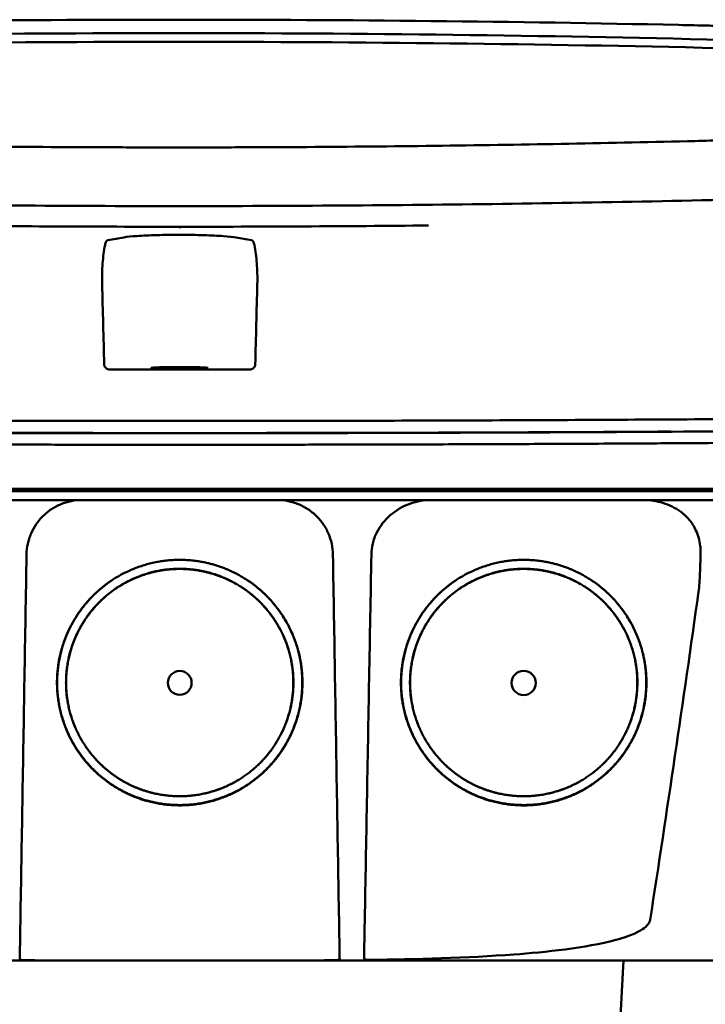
# Model space of a CAD drawing. Header units: millimetres. Extents: x 97 to 347, y 34 to 396.
# Tile 9 of 10: x 207 to 269, y 307 to 396. Entities that reach past the tile are written whole.
import ezdxf

# ---------------------------------------------------------------- set-up
doc = ezdxf.new("R2010")
doc.units = ezdxf.units.MM
doc.layers.add('Visible (ISO)', color=7, linetype='Continuous', lineweight=50)

msp = doc.modelspace()

# ---------------------------------------------------------------- linework, layer by layer
at = {"layer": 'Visible (ISO)'}
for p, q in [((221.523, 396.488), (221.764, 396.488)), ((222.004, 396.488), (221.764, 396.488)), ((267.069, 396.01), (267.061, 396.01)), ((267.877, 385.475), (267.869, 385.475)), ((160.203, 353.952), (221.846, 353.952)), ((221.846, 353.952), (283.489, 353.952)), ((261.453, 299.12), (262.086, 311.197))]:
    msp.add_line(p, q, dxfattribs=at)
for centre, major_axis, ratio, start_param, end_param in [((221.592, 367.264), (250.217, -0.007), 0.116796, 1.571075, 1.752137), ((221.935, 367.264), (250.217, 0.007), 0.116796, 1.389456, 1.570517), ((221.747, 370.254), (225.492, 0.002), 0.110939, 1.570719, 1.791596), ((221.781, 370.254), (225.492, -0.002), 0.110939, 1.349997, 1.570873), ((221.769, 370.224), (-227.223, 0), 0.106767, 4.71241, 4.92951), ((221.759, 370.224), (227.223, 0), 0.106767, 1.353676, 1.570775), ((221.761, 414.977), (250.111, 0.001), 0.14148, 4.711093, 4.712399), ((221.766, 414.977), (250.111, -0.001), 0.14148, 4.712379, 4.713685), ((221.847, 373.418), (253.534, 0), 0.034107, 4.687384, 4.712389), ((221.847, 373.418), (-253.534, 0), 0.034107, 1.570796, 1.595801)]:
    msp.add_ellipse(centre, major_axis=major_axis, ratio=ratio, start_param=start_param, end_param=end_param, dxfattribs=at)
for centre, major_axis, ratio in [((221.846, 364.918), (2.575, 0), 0.034053), ((221.846, 336.37), (0, 1.082), 0.999962), ((253.032, 336.37), (0, 1.097), 0.999962)]:
    msp.add_ellipse(centre, major_axis=major_axis, ratio=ratio, dxfattribs=at)
for points, degree, knots in [([(267.069, 396.01), (268.01, 395.99), (268.948, 395.969), (270.333, 395.937), (270.523, 395.932), (271.216, 395.915)], 3, [0, 0, 0, 0, 0.2875768, 0.2875768, 0.4241939, 0.4241939, 0.4241939, 0.4241939]), ([(175.658, 385.475), (183.279, 385.288), (190.914, 385.148), (202.452, 385.007), (206.299, 384.971), (212.085, 384.936), (214.02, 384.927), (217.802, 384.915), (219.616, 384.912), (221.515, 384.911)], 3, [0.000811, 0.000811, 0.000811, 0.000811, 2.334672, 2.334672, 3.49801, 3.49801, 4.08174, 4.08174, 4.638981, 4.638981, 4.638981, 4.638981]), ([(267.869, 385.475), (260.249, 385.288), (252.614, 385.148), (241.076, 385.007), (237.229, 384.971), (231.442, 384.936), (229.508, 384.927), (225.726, 384.915), (223.912, 384.912), (222.013, 384.911)], 3, [-4.786373, -4.786373, -4.786373, -4.786373, -2.390488, -2.390488, -1.196233, -1.196233, -0.59699, -0.59699, -0.02494, -0.02494, -0.02494, -0.02494]), ([(270.774, 385.546), (270.706, 385.545), (270.638, 385.543), (269.674, 385.52), (268.776, 385.498), (267.877, 385.475)], 3, [-0.2961372, -0.2961372, -0.2961372, -0.2961372, -0.2753203, -0.2753203, 0, 0, 0, 0]), ([(221.437, 379.591), (211.752, 379.593), (202.073, 379.66), (182.745, 379.925), (173.115, 380.124), (163.61, 380.388)], 3, [0.032666, 0.032666, 0.032666, 0.032666, 2.938218, 2.938218, 5.868286, 5.868286, 5.868286, 5.868286]), ([(222.09, 379.591), (231.775, 379.593), (241.454, 379.66), (260.783, 379.925), (270.412, 380.124), (279.917, 380.388)], 3, [-5.838765, -5.838765, -5.838765, -5.838765, -2.931647, -2.931647, 0, 0, 0, 0]), ([(221.847, 377.721), (221.847, 377.706), (221.847, 377.693), (221.847, 377.625), (221.847, 377.589), (221.847, 377.576), (221.847, 377.576), (221.847, 377.576)], 3, [-0.062804, -0.062804, -0.062804, -0.062804, -0.05139297, -0.05139297, 0, 0, 0.00065518, 0.00065518, 0.00065518, 0.00065518]), ([(215.352, 376.511), (215.592, 376.553), (215.831, 376.595), (216.309, 376.677), (216.528, 376.719), (217.072, 376.804), (217.473, 376.844), (218.489, 376.913), (219.101, 376.941), (220.451, 376.978), (221.176, 376.988), (222.638, 376.987), (223.36, 376.976), (224.696, 376.937), (225.298, 376.908), (226.291, 376.838), (226.68, 376.797), (227.191, 376.713), (227.413, 376.673), (227.877, 376.592), (228.109, 376.552), (228.342, 376.511)], 3, [-2.057945, -2.057945, -2.057945, -2.057945, -1.863354, -1.863354, -1.669647, -1.669647, -1.459798, -1.459798, -1.242226, -1.242226, -1.02293, -1.02293, -0.803644, -0.803644, -0.586525, -0.586525, -0.377074, -0.377074, -0.18869, -0.18869, -0.000001, -0.000001, -0.000001, -0.000001]), ([(214.813, 372.512), (214.796, 373.156), (214.812, 373.792), (214.903, 374.986), (214.975, 375.54), (215.074, 376.054)], 3, [-0.3788311, -0.3788311, -0.3788311, -0.3788311, -0.1854285, -0.1854285, -0.0000079, -0.0000079, -0.0000079, -0.0000079]), ([(215.352, 376.511), (215.324, 376.507), (215.297, 376.494), (215.241, 376.452), (215.213, 376.42), (215.164, 376.34), (215.142, 376.294), (215.104, 376.186), (215.087, 376.123), (215.074, 376.054)], 3, [0, 0, 0, 0, 0.02258089, 0.02258089, 0.04850306, 0.04850306, 0.07220962, 0.07220962, 0.09691216, 0.09691216, 0.09691216, 0.09691216]), ([(228.342, 376.511), (228.369, 376.507), (228.397, 376.494), (228.453, 376.452), (228.481, 376.42), (228.53, 376.34), (228.552, 376.294), (228.59, 376.186), (228.607, 376.123), (228.62, 376.054)], 3, [-0.09701105, -0.09701105, -0.09701105, -0.09701105, -0.07440711, -0.07440711, -0.0484585, -0.0484585, -0.02472775, -0.02472775, 0, 0, 0, 0]), ([(228.881, 372.512), (228.897, 373.156), (228.882, 373.792), (228.791, 374.986), (228.718, 375.54), (228.62, 376.054)], 3, [0, 0, 0, 0, 0.1942712, 0.1942712, 0.3805229, 0.3805229, 0.3805229, 0.3805229]), ([(215.508, 364.773), (215.448, 364.773), (215.387, 364.783), (215.269, 364.824), (215.217, 364.854), (215.12, 364.932), (215.082, 364.984), (215.039, 365.063), (215.025, 365.097), (215.007, 365.167), (215.002, 365.203), (215.001, 365.239)], 3, [-0.06079793, -0.06079793, -0.06079793, -0.06079793, -0.04978833, -0.04978833, -0.03793526, -0.03793526, -0.02182904, -0.02182904, -0.01094022, -0.01094022, 0, 0, 0, 0]), ([(228.186, 364.773), (228.246, 364.773), (228.307, 364.783), (228.425, 364.824), (228.476, 364.854), (228.574, 364.932), (228.612, 364.984), (228.655, 365.063), (228.668, 365.097), (228.687, 365.167), (228.692, 365.203), (228.693, 365.239)], 3, [0, 0, 0, 0, 0.0181194, 0.0181194, 0.0376152, 0.0376152, 0.0641029, 0.0641029, 0.0820224, 0.0820224, 0.1000128, 0.1000128, 0.1000128, 0.1000128]), ([(160.383, 360.376), (167.491, 360.315), (174.701, 360.264), (181.933, 360.225), (189.166, 360.185), (196.475, 360.156), (203.779, 360.138), (209.788, 360.124), (215.823, 360.116), (221.847, 360.116)], 3, [0, 0, 0, 0, 21.882576, 21.882576, 21.882576, 43.765152, 43.765152, 43.765152, 61.766885, 61.766885, 61.766885, 61.766885]), ([(283.311, 360.376), (276.203, 360.315), (268.993, 360.264), (261.761, 360.225), (254.528, 360.185), (247.219, 360.156), (239.915, 360.138), (233.906, 360.124), (227.871, 360.116), (221.847, 360.116)], 3, [0, 0, 0, 0, 21.882576, 21.882576, 21.882576, 43.765152, 43.765152, 43.765152, 61.766885, 61.766885, 61.766885, 61.766885]), ([(160.2, 359.269), (165.487, 359.223), (170.827, 359.183), (176.187, 359.149), (181.547, 359.116), (186.949, 359.088), (192.36, 359.066), (197.771, 359.044), (203.213, 359.028), (208.653, 359.018), (213.045, 359.01), (217.448, 359.006), (221.846, 359.006)], 3, [0, 0, 0, 0, 0.01635215, 0.01635215, 0.01635215, 0.03270429, 0.03270429, 0.03270429, 0.04905643, 0.04905643, 0.04905643, 0.06225952, 0.06225952, 0.06225952, 0.06225952]), ([(177.31, 359.152), (178.901, 359.142), (180.494, 359.133), (182.088, 359.125), (189.293, 359.086), (196.573, 359.058), (203.849, 359.041), (209.835, 359.027), (215.846, 359.02), (221.847, 359.02)], 3, [17.040997, 17.040997, 17.040997, 17.040997, 21.882576, 21.882576, 21.882576, 43.765152, 43.765152, 43.765152, 61.766885, 61.766885, 61.766885, 61.766885]), ([(221.846, 359.006), (226.244, 359.006), (230.647, 359.01), (235.039, 359.018), (240.479, 359.028), (245.921, 359.044), (251.332, 359.066), (256.743, 359.088), (262.145, 359.116), (267.505, 359.149), (272.008, 359.178), (276.496, 359.211), (280.951, 359.247), (281.8, 359.254), (282.647, 359.262), (283.493, 359.269)], 3, [0, 0, 0, 0, 0.01320302, 0.01320302, 0.01320302, 0.02955506, 0.02955506, 0.02955506, 0.04590711, 0.04590711, 0.04590711, 0.05964326, 0.05964326, 0.05964326, 0.06225916, 0.06225916, 0.06225916, 0.06225916]), ([(266.384, 359.152), (264.793, 359.142), (263.2, 359.133), (261.606, 359.125), (254.401, 359.086), (247.121, 359.058), (239.845, 359.041), (233.859, 359.027), (227.848, 359.02), (221.847, 359.02)], 3, [17.040997, 17.040997, 17.040997, 17.040997, 21.882576, 21.882576, 21.882576, 43.765152, 43.765152, 43.765152, 61.766885, 61.766885, 61.766885, 61.766885]), ([(159.958, 358.221), (160.026, 358.22), (160.117, 358.219), (160.312, 358.218), (160.401, 358.217), (160.667, 358.215), (160.845, 358.213), (161.377, 358.209), (161.733, 358.206), (162.799, 358.197), (163.511, 358.191), (165.65, 358.174), (167.079, 358.163), (171.377, 358.131), (174.254, 358.112), (179.065, 358.082), (180.994, 358.071), (185.504, 358.047), (188.087, 358.034), (193.263, 358.012), (195.855, 358.003), (202.343, 357.982), (206.243, 357.973), (212.096, 357.963), (214.047, 357.961), (217.947, 357.958), (219.897, 357.957), (221.846, 357.957)], 3, [-6.255822, -6.255822, -6.255822, -6.255822, -6.222837, -6.222837, -6.195433, -6.195433, -6.140619, -6.140619, -6.030972, -6.030972, -5.8116, -5.8116, -5.372567, -5.372567, -4.493566, -4.493566, -3.9071, -3.9071, -3.124844, -3.124844, -2.342742, -2.342742, -1.17034, -1.17034, -0.584842, -0.584842, 0, 0, 0, 0]), ([(221.846, 357.957), (223.796, 357.957), (225.746, 357.958), (229.647, 357.961), (231.597, 357.963), (237.452, 357.973), (241.352, 357.982), (247.841, 358.003), (250.434, 358.012), (255.61, 358.034), (258.193, 358.047), (262.702, 358.071), (264.631, 358.082), (269.441, 358.112), (272.317, 358.131), (276.614, 358.163), (278.043, 358.174), (280.181, 358.191), (280.893, 358.197), (281.96, 358.206), (282.315, 358.209), (282.848, 358.213), (283.025, 358.215), (283.291, 358.217), (283.38, 358.218), (283.575, 358.219), (283.666, 358.22), (283.735, 358.221)], 3, [-4.030061, -4.030061, -4.030061, -4.030061, -3.653231, -3.653231, -3.275977, -3.275977, -2.520565, -2.520565, -2.016634, -2.016634, -1.51279, -1.51279, -1.135053, -1.135053, -0.568897, -0.568897, -0.286119, -0.286119, -0.144824, -0.144824, -0.074201, -0.074201, -0.038896, -0.038896, -0.021246, -0.021246, 0, 0, 0, 0]), ([(299.918, 353.751), (299.918, 353.751), (299.889, 353.751), (299.74, 353.751), (299.574, 353.751), (299.06, 353.751), (298.69, 353.751), (297.978, 353.751), (297.706, 353.751), (297.083, 353.751), (296.729, 353.751), (295.933, 353.751), (295.488, 353.751), (294.868, 353.751), (294.606, 353.751), (294.4, 353.751), (294.327, 353.751), (294.119, 353.751), (293.974, 353.751), (293.725, 353.751), (293.635, 353.751), (293.391, 353.751), (293.228, 353.751), (292.87, 353.751), (292.674, 353.751), (292.293, 353.751), (292.113, 353.751), (291.653, 353.751), (291.364, 353.751), (290.843, 353.751), (290.619, 353.751), (290.159, 353.751), (289.924, 353.751), (289.533, 353.751), (289.381, 353.751), (289.036, 353.751), (288.841, 353.751), (288.383, 353.751), (288.119, 353.751), (287.677, 353.751), (287.504, 353.751), (286.935, 353.751), (286.532, 353.751), (284.79, 353.75), (284.063, 353.751), (279.701, 353.751), (277.199, 353.751), (272.334, 353.751), (269.973, 353.751), (263.173, 353.751), (258.72, 353.751), (252.294, 353.751), (250.334, 353.751), (246.535, 353.751), (244.698, 353.751), (241.131, 353.751), (239.403, 353.751), (231.191, 353.751), (224.695, 353.751), (215.76, 353.751), (213.32, 353.751), (206.612, 353.751), (202.347, 353.751), (196.497, 353.751), (194.903, 353.751), (190.526, 353.751), (187.746, 353.751), (180.81, 353.751), (176.663, 353.751), (168.402, 353.751), (164.29, 353.751), (160.203, 353.751)], 3, [4.259276, 4.259276, 4.259276, 4.259276, 4.670353, 4.670353, 5.333093, 5.333093, 6.087544, 6.087544, 6.48643, 6.48643, 6.916955, 6.916955, 7.375465, 7.375465, 7.508459, 7.508459, 7.569769, 7.569769, 7.664913, 7.664913, 7.713725, 7.713725, 7.791614, 7.791614, 7.873119, 7.873119, 7.940289, 7.940289, 8.037054, 8.037054, 8.105988, 8.105988, 8.173685, 8.173685, 8.21539, 8.21539, 8.267249, 8.267249, 8.334795, 8.334795, 8.377608, 8.377608, 8.47358, 8.47358, 8.783476, 8.783476, 9.196774, 9.196774, 9.584439, 9.584439, 10.310287, 10.310287, 10.628298, 10.628298, 10.925673, 10.925673, 11.204895, 11.204895, 12.251527, 12.251527, 12.644845, 12.644845, 13.333545, 13.333545, 13.591652, 13.591652, 14.043256, 14.043256, 14.721038, 14.721038, 15.399535, 15.399535, 15.399535, 15.399535]), ([(299.113, 352.946), (299.113, 352.946), (299.102, 352.946), (299.081, 352.946), (298.996, 352.946), (298.741, 352.946), (298.318, 352.946), (297.895, 352.946), (297.302, 352.946), (296.543, 352.946), (296.163, 352.946), (295.741, 352.946), (295.278, 352.946), (295.047, 352.946), (294.804, 352.946), (294.552, 352.946), (294.426, 352.946), (294.297, 352.946), (294.165, 352.946), (294.1, 352.946), (294.033, 352.946), (293.966, 352.946), (293.933, 352.946), (293.899, 352.946), (293.865, 352.946), (293.848, 352.946), (293.831, 352.946), (293.814, 352.946), (293.806, 352.946), (293.797, 352.946), (293.789, 352.946), (293.784, 352.946), (293.78, 352.946), (293.776, 352.946), (293.772, 352.946), (293.767, 352.946), (293.763, 352.946), (293.761, 352.946), (293.758, 352.946), (293.756, 352.946), (293.75, 352.946), (293.744, 352.946), (293.739, 352.946), (293.733, 352.946), (293.727, 352.946), (293.721, 352.946), (293.709, 352.946), (293.697, 352.946), (293.685, 352.946), (293.66, 352.946), (293.633, 352.946), (293.606, 352.946), (293.561, 352.946), (293.513, 352.946), (293.462, 352.946), (293.411, 352.946), (293.356, 352.946), (293.299, 352.946), (293.184, 352.946), (293.054, 352.946), (292.913, 352.946), (292.631, 352.946), (292.294, 352.946), (291.915, 352.946), (291.535, 352.946), (291.103, 352.946), (290.634, 352.946), (290.166, 352.946), (289.649, 352.946), (289.103, 352.946), (288.556, 352.946), (287.967, 352.946), (287.356, 352.946), (286.744, 352.946), (286.096, 352.946), (285.435, 352.946), (285.104, 352.946), (284.764, 352.946), (284.423, 352.946), (284.253, 352.946), (284.08, 352.946), (283.907, 352.946), (283.735, 352.946), (283.56, 352.946), (283.386, 352.946), (283.291, 352.946), (283.196, 352.946), (283.101, 352.946), (282.895, 352.946), (282.689, 352.946), (282.482, 352.946), (282.134, 352.946), (281.785, 352.946), (281.436, 352.946), (281.087, 352.946), (280.738, 352.946), (280.389, 352.946), (279.8, 352.946), (279.21, 352.946), (278.62, 352.946), (278.029, 352.946), (277.438, 352.946), (276.847, 352.946), (275.665, 352.946), (274.48, 352.946), (273.295, 352.946), (270.626, 352.946), (267.944, 352.946), (265.26, 352.946), (262.576, 352.946), (259.879, 352.946), (257.181, 352.946), (251.786, 352.946), (246.356, 352.946), (240.924, 352.946), (238.208, 352.946), (235.483, 352.946), (232.762, 352.946), (230.041, 352.946), (227.312, 352.946), (224.589, 352.946), (222.975, 352.946), (221.36, 352.946), (219.747, 352.946), (216.115, 352.946), (212.481, 352.946), (208.854, 352.946), (203.414, 352.946), (197.972, 352.946), (192.56, 352.946), (187.149, 352.946), (181.746, 352.946), (176.386, 352.946), (171.025, 352.946), (165.684, 352.946), (160.396, 352.946)], 3, [0.3330934, 0.3330934, 0.3330934, 0.3330934, 0.3372182, 0.3372182, 0.3372182, 0.3535986, 0.3535986, 0.3535986, 0.369979, 0.369979, 0.369979, 0.3781692, 0.3781692, 0.3781692, 0.3822643, 0.3822643, 0.3822643, 0.3843118, 0.3843118, 0.3843118, 0.3853356, 0.3853356, 0.3853356, 0.3858475, 0.3858475, 0.3858475, 0.3861034, 0.3861034, 0.3861034, 0.3862314, 0.3862314, 0.3862314, 0.3862954, 0.3862954, 0.3862954, 0.3863594, 0.3863594, 0.3863594, 0.3863968, 0.3863968, 0.3863968, 0.3864806, 0.3864806, 0.3864806, 0.3865644, 0.3865644, 0.3865644, 0.386732, 0.386732, 0.386732, 0.3870672, 0.3870672, 0.3870672, 0.3876065, 0.3876065, 0.3876065, 0.3881457, 0.3881457, 0.3881457, 0.3892243, 0.3892243, 0.3892243, 0.3913814, 0.3913814, 0.3913814, 0.3935385, 0.3935385, 0.3935385, 0.3956955, 0.3956955, 0.3956955, 0.3978526, 0.3978526, 0.3978526, 0.4000097, 0.4000097, 0.4000097, 0.4010883, 0.4010883, 0.4010883, 0.4016275, 0.4016275, 0.4016275, 0.4021668, 0.4021668, 0.4021668, 0.4024603, 0.4024603, 0.4024603, 0.4030994, 0.4030994, 0.4030994, 0.404178, 0.404178, 0.404178, 0.4052565, 0.4052565, 0.4052565, 0.4070765, 0.4070765, 0.4070765, 0.4088966, 0.4088966, 0.4088966, 0.4125367, 0.4125367, 0.4125367, 0.4207269, 0.4207269, 0.4207269, 0.4289171, 0.4289171, 0.4289171, 0.4452975, 0.4452975, 0.4452975, 0.4534877, 0.4534877, 0.4534877, 0.4616779, 0.4616779, 0.4616779, 0.4665313, 0.4665313, 0.4665313, 0.4774516, 0.4774516, 0.4774516, 0.493832, 0.493832, 0.493832, 0.5102124, 0.5102124, 0.5102124, 0.5265928, 0.5265928, 0.5265928, 0.5265928]), ([(207.957, 348), (207.963, 348.329), (208, 348.652), (208.068, 348.968), (208.102, 349.127), (208.143, 349.284), (208.193, 349.439), (208.242, 349.595), (208.3, 349.75), (208.364, 349.899), (208.493, 350.199), (208.649, 350.483), (208.832, 350.751), (209.015, 351.019), (209.227, 351.273), (209.458, 351.501), (209.69, 351.729), (209.941, 351.933), (210.214, 352.113), (210.35, 352.202), (210.492, 352.287), (210.636, 352.363), (210.78, 352.439), (210.927, 352.508), (211.077, 352.569), (211.376, 352.692), (211.688, 352.786), (212.01, 352.85), (212.332, 352.914), (212.658, 352.946), (212.987, 352.946)], 3, [0, 0, 0, 0, 0.00097301, 0.00097301, 0.00097301, 0.001459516, 0.001459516, 0.001459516, 0.001946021, 0.001946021, 0.001946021, 0.002919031, 0.002919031, 0.002919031, 0.003892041, 0.003892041, 0.003892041, 0.004865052, 0.004865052, 0.004865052, 0.005351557, 0.005351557, 0.005351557, 0.005838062, 0.005838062, 0.005838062, 0.006811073, 0.006811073, 0.006811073, 0.007784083, 0.007784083, 0.007784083, 0.007784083]), ([(230.706, 352.946), (231.034, 352.946), (231.358, 352.914), (231.676, 352.851), (231.835, 352.82), (231.992, 352.781), (232.149, 352.734), (232.305, 352.688), (232.461, 352.633), (232.612, 352.571), (232.913, 352.447), (233.2, 352.296), (233.471, 352.117), (233.742, 351.939), (234, 351.731), (234.231, 351.503), (234.463, 351.276), (234.671, 351.028), (234.855, 350.759), (234.948, 350.624), (235.034, 350.483), (235.113, 350.341), (235.191, 350.198), (235.262, 350.052), (235.326, 349.903), (235.454, 349.606), (235.554, 349.296), (235.623, 348.975), (235.692, 348.654), (235.729, 348.329), (235.735, 348)], 3, [0, 0, 0, 0, 0.00097301, 0.00097301, 0.00097301, 0.001459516, 0.001459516, 0.001459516, 0.001946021, 0.001946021, 0.001946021, 0.002919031, 0.002919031, 0.002919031, 0.003892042, 0.003892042, 0.003892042, 0.004865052, 0.004865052, 0.004865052, 0.005351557, 0.005351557, 0.005351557, 0.005838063, 0.005838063, 0.005838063, 0.006811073, 0.006811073, 0.006811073, 0.007784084, 0.007784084, 0.007784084, 0.007784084]), ([(239.223, 348), (239.229, 348.334), (239.271, 348.667), (239.431, 349.341), (239.554, 349.679), (240.01, 350.601), (240.428, 351.134), (241.453, 352.025), (242.055, 352.372), (243.337, 352.831), (244.008, 352.946), (244.681, 352.946)], 3, [0, 0, 0, 0, 0.10041, 0.10041, 0.2078888, 0.2078888, 0.4091061, 0.4091061, 0.6152542, 0.6152542, 0.8173443, 0.8173443, 0.8173443, 0.8173443]), ([(263.911, 352.946), (264.503, 352.946), (265.092, 352.857), (266.226, 352.505), (266.767, 352.24), (267.253, 351.893)], 3, [0, 0, 0, 0, 0.1800005, 0.1800005, 0.3619346, 0.3619346, 0.3619346, 0.3619346]), ([(267.253, 351.893), (267.545, 351.685), (267.81, 351.439), (268.287, 350.867), (268.492, 350.541), (268.855, 349.746), (268.981, 349.276), (269.053, 348.666), (269.063, 348.54), (269.078, 348.218), (269.075, 348.116), (269.072, 347.999)], 3, [-0.2784628, -0.2784628, -0.2784628, -0.2784628, -0.2136443, -0.2136443, -0.1445804, -0.1445804, -0.0574908, -0.0574908, -0.0349911, -0.0349911, -0.0000013, -0.0000013, -0.0000013, -0.0000013]), ([(207.403, 314.886), (207.463, 318.449), (207.522, 322.012), (207.582, 325.575), (207.645, 329.312), (207.707, 333.05), (207.77, 336.788), (207.832, 340.525), (207.895, 344.263), (207.957, 348)], 3, [0, 0, 0, 0, 0.01069712, 0.01069712, 0.01069712, 0.02191844, 0.02191844, 0.02191844, 0.03313976, 0.03313976, 0.03313976, 0.03313976]), ([(221.088, 325.297), (218.926, 325.444), (215.958, 326.884), (213.444, 328.824), (211.209, 332.442), (210.533, 336.671), (211.421, 340.886), (213.346, 343.674), (215.856, 346.051), (219.869, 347.524), (221.846, 347.527)], 2, [0.03560307, 0.03560307, 0.03560307, 0.03986703, 0.04212932, 0.04613179, 0.05049764, 0.05455738, 0.0589676, 0.061257, 0.06577034, 0.06967442, 0.06967442, 0.06967442]), ([(221.846, 347.527), (223.829, 347.523), (226.742, 346.455), (229.935, 344.472), (232.481, 340.353), (233.159, 336.123), (232.271, 331.908), (230.178, 328.879), (227.341, 326.456), (223.171, 325.155), (221.088, 325.297)], 2, [0, 0, 0, 0.0039085, 0.00614105, 0.0112872, 0.01565801, 0.01972235, 0.02413756, 0.02700351, 0.03149281, 0.03560307, 0.03560307, 0.03560307]), ([(236.289, 314.886), (236.229, 318.449), (236.17, 322.012), (236.11, 325.575), (236.048, 329.312), (235.985, 333.05), (235.923, 336.788), (235.86, 340.525), (235.797, 344.263), (235.735, 348)], 3, [0, 0, 0, 0, 0.01069712, 0.01069712, 0.01069712, 0.02191844, 0.02191844, 0.02191844, 0.03313976, 0.03313976, 0.03313976, 0.03313976]), ([(238.621, 314.886), (238.686, 318.449), (238.751, 322.012), (238.815, 325.576), (238.883, 329.313), (238.951, 333.05), (239.019, 336.788), (239.087, 340.525), (239.155, 344.263), (239.223, 348)], 3, [0, 0, 0, 0, 0.01069712, 0.01069712, 0.01069712, 0.02191761, 0.02191761, 0.02191761, 0.03313809, 0.03313809, 0.03313809, 0.03313809]), ([(252.274, 325.296), (250.112, 325.444), (247.144, 326.883), (244.629, 328.824), (242.395, 332.442), (241.718, 336.671), (242.607, 340.886), (244.532, 343.674), (247.042, 346.051), (251.055, 347.524), (253.032, 347.527)], 2, [0.03560342, 0.03560342, 0.03560342, 0.03986742, 0.04212974, 0.04613224, 0.05049814, 0.05455792, 0.05896818, 0.0612576, 0.06577099, 0.0696751, 0.0696751, 0.0696751]), ([(253.032, 347.527), (255.015, 347.523), (257.928, 346.455), (261.121, 344.472), (263.667, 340.353), (264.345, 336.123), (263.457, 331.908), (261.364, 328.879), (258.527, 326.455), (254.357, 325.154), (252.274, 325.296)], 2, [0, 0, 0, 0.00390854, 0.00614111, 0.01128731, 0.01565816, 0.01972254, 0.0241378, 0.02700377, 0.03149312, 0.03560342, 0.03560342, 0.03560342]), ([(269.072, 347.999), (269.057, 347.449), (269.037, 346.858), (268.987, 345.786), (268.946, 345.051), (268.885, 344.621)], 3, [-0.2674541, -0.2674541, -0.2674541, -0.2674541, -0.1303688, -0.1303688, 0, 0, 0, 0]), ([(219.67, 326.328), (218.466, 326.586), (216.391, 327.593), (214.062, 329.39), (211.992, 332.742), (211.365, 336.659), (212.189, 340.564), (213.972, 343.147), (216.297, 345.349), (220.014, 346.714), (221.846, 346.716)], 2, [0.5336888, 0.5336888, 0.5336888, 0.5719427, 0.604431, 0.6619095, 0.7246066, 0.7829077, 0.8462418, 0.8791193, 0.9439344, 1, 1, 1]), ([(221.145, 326.122), (219.143, 326.259), (216.395, 327.591), (214.068, 329.387), (212, 332.736), (211.374, 336.65), (212.196, 340.552), (213.978, 343.133), (216.301, 345.333), (220.016, 346.697), (221.846, 346.699)], 2, [0.03301206, 0.03301206, 0.03301206, 0.03696934, 0.03906893, 0.04278352, 0.04683537, 0.05060313, 0.05469615, 0.05682088, 0.06100961, 0.0646329, 0.0646329, 0.0646329]), ([(221.846, 346.699), (223.682, 346.696), (226.377, 345.707), (229.334, 343.871), (231.69, 340.059), (232.317, 336.143), (231.495, 332.242), (229.559, 329.438), (226.932, 327.195), (223.072, 325.991), (221.145, 326.122)], 2, [0, 0, 0, 0.00362406, 0.00569414, 0.01046578, 0.0145185, 0.01828706, 0.02238095, 0.02503833, 0.02920093, 0.03301206, 0.03301206, 0.03301206]), ([(221.846, 346.716), (223.683, 346.713), (226.381, 345.723), (229.34, 343.886), (231.698, 340.07), (232.326, 336.152), (231.503, 332.247), (229.565, 329.441), (226.936, 327.196), (224.462, 326.424), (224, 326.325)], 2, [0, 0, 0, 0.0560656, 0.0880905, 0.1619095, 0.2246066, 0.2829077, 0.3462418, 0.3873524, 0.4517493, 0.4663542, 0.4663542, 0.4663542]), ([(250.856, 326.328), (249.652, 326.586), (247.577, 327.593), (245.248, 329.39), (243.178, 332.742), (242.551, 336.659), (243.375, 340.564), (245.158, 343.147), (247.483, 345.349), (251.2, 346.714), (253.032, 346.716)], 2, [0.5336886, 0.5336886, 0.5336886, 0.5719427, 0.604431, 0.6619095, 0.7246066, 0.7829077, 0.8462418, 0.8791193, 0.9439344, 1, 1, 1]), ([(252.331, 326.122), (250.329, 326.259), (247.582, 327.591), (245.254, 329.387), (243.186, 332.736), (242.56, 336.65), (243.383, 340.552), (245.164, 343.133), (247.487, 345.333), (251.202, 346.697), (253.032, 346.699)], 2, [0.03301165, 0.03301165, 0.03301165, 0.03696888, 0.03906844, 0.04278299, 0.04683479, 0.0506025, 0.05469547, 0.05682018, 0.06100885, 0.06463209, 0.06463209, 0.06463209]), ([(253.032, 346.699), (254.868, 346.696), (257.563, 345.707), (260.52, 343.871), (262.876, 340.058), (263.503, 336.143), (262.681, 332.241), (260.744, 329.438), (258.118, 327.195), (254.258, 325.991), (252.331, 326.122)], 2, [0, 0, 0, 0.00362402, 0.00569407, 0.01046565, 0.01451832, 0.01828683, 0.02238068, 0.02503802, 0.02920056, 0.03301165, 0.03301165, 0.03301165]), ([(253.032, 346.716), (254.869, 346.713), (257.567, 345.723), (260.526, 343.886), (262.884, 340.07), (263.512, 336.152), (262.689, 332.247), (260.751, 329.441), (258.122, 327.196), (255.648, 326.424), (255.186, 326.325)], 2, [0, 0, 0, 0.0560656, 0.0880905, 0.1619095, 0.2246066, 0.2829077, 0.3462418, 0.3873524, 0.4517493, 0.4663544, 0.4663544, 0.4663544]), ([(221.089, 325.328), (218.929, 325.476), (215.965, 326.913), (213.455, 328.851), (211.223, 332.465), (210.547, 336.688), (211.435, 340.898), (213.357, 343.682), (214.922, 345.164), (215.734, 345.699)], 2, [0.510709, 0.510709, 0.510709, 0.5719427, 0.604431, 0.6619095, 0.7246066, 0.7829077, 0.8462418, 0.8791193, 0.9072211, 0.9072211, 0.9072211]), ([(227.967, 345.689), (230.008, 344.344), (232.467, 340.365), (233.144, 336.141), (232.257, 331.931), (230.167, 328.906), (227.334, 326.486), (223.169, 325.187), (221.089, 325.328)], 2, [0.0925625, 0.0925625, 0.0925625, 0.1619095, 0.2246066, 0.2829077, 0.3462418, 0.3873524, 0.4517493, 0.510709, 0.510709, 0.510709]), ([(252.275, 325.328), (250.115, 325.476), (247.151, 326.913), (244.641, 328.851), (242.409, 332.465), (241.733, 336.688), (242.621, 340.898), (244.543, 343.682), (246.108, 345.164), (246.92, 345.699)], 2, [0.510709, 0.510709, 0.510709, 0.5719427, 0.604431, 0.6619095, 0.7246066, 0.7829077, 0.8462418, 0.8791193, 0.9072206, 0.9072206, 0.9072206]), ([(259.153, 345.689), (261.194, 344.344), (263.653, 340.365), (264.33, 336.141), (263.443, 331.931), (261.353, 328.906), (258.52, 326.486), (254.355, 325.187), (252.275, 325.328)], 2, [0.092563, 0.092563, 0.092563, 0.1619095, 0.2246066, 0.2829077, 0.3462418, 0.3873524, 0.4517493, 0.510709, 0.510709, 0.510709]), ([(268.885, 344.621), (268.186, 339.664), (267.471, 334.699), (266.011, 324.794), (265.263, 319.833), (264.498, 314.886)], 3, [0.000001, 0.000001, 0.000001, 0.000001, 1.501899, 1.501899, 3.003575, 3.003575, 3.003575, 3.003575]), ([(207.344, 311.344), (207.346, 311.454), (207.349, 311.624), (207.356, 312.071), (207.361, 312.344), (207.37, 312.894), (207.376, 313.239), (207.39, 314.086), (207.396, 314.485), (207.403, 314.886)], 3, [0.0000009, 0.0000009, 0.0000009, 0.0000009, 0.1209094, 0.1209094, 0.2421411, 0.2421411, 0.3316895, 0.3316895, 0.4035331, 0.4035331, 0.4035331, 0.4035331]), ([(236.289, 314.886), (236.295, 314.551), (236.3, 314.247), (236.317, 313.243), (236.322, 312.899), (236.331, 312.348), (236.336, 312.073), (236.344, 311.625), (236.346, 311.454), (236.348, 311.344)], 3, [0.0000023, 0.0000023, 0.0000023, 0.0000023, 0.100716, 0.100716, 0.1889665, 0.1889665, 0.3090142, 0.3090142, 0.4287244, 0.4287244, 0.4287244, 0.4287244]), ([(238.558, 311.391), (238.561, 311.542), (238.564, 311.748), (238.571, 312.143), (238.576, 312.414), (238.586, 312.952), (238.592, 313.287), (238.61, 314.267), (238.615, 314.561), (238.621, 314.886)], 3, [0.000001, 0.000001, 0.000001, 0.000001, 0.1446056, 0.1446056, 0.3400085, 0.3400085, 0.4829484, 0.4829484, 0.644726, 0.644726, 0.644726, 0.644726]), ([(264.498, 314.886), (264.486, 314.814), (264.475, 314.757), (264.368, 314.557), (264.307, 314.477), (264.072, 314.219), (263.844, 314.062), (262.979, 313.558), (262.093, 313.273), (258.677, 312.346), (254.939, 311.964), (247.944, 311.442), (243.155, 311.324), (239.101, 311.269)], 3, [0.000002, 0.000002, 0.000002, 0.000002, 0.021884, 0.021884, 0.038756, 0.038756, 0.081654, 0.081654, 0.210186, 0.210186, 0.690298, 0.690298, 1.410084, 1.410084, 1.410084, 1.410084]), ([(221.846, 311.197), (217.71, 311.197), (211.513, 311.197), (204.296, 311.197), (201.206, 311.197), (199.146, 311.197), (198.116, 311.197), (195.032, 311.197), (191.953, 311.197), (188.878, 311.197), (186.83, 311.197), (185.805, 311.197), (180.697, 311.197), (176.627, 311.197), (172.574, 311.197)], 3, [0, 0, 0, 0, 0.25, 0.375, 0.4375, 0.4375, 0.5, 0.5, 0.625, 0.6875, 0.6875, 0.75, 0.75, 1, 1, 1, 1]), ([(207.344, 311.344), (207.344, 311.333), (207.347, 311.324), (207.363, 311.305), (207.374, 311.297), (207.414, 311.277), (207.446, 311.267), (207.524, 311.252), (207.567, 311.246), (207.665, 311.238), (207.72, 311.235), (207.79, 311.233), (207.804, 311.233), (207.827, 311.232), (207.836, 311.232), (207.845, 311.232)], 3, [0.0000011, 0.0000011, 0.0000011, 0.0000011, 0.011161, 0.011161, 0.02268936, 0.02268936, 0.04008791, 0.04008791, 0.05617947, 0.05617947, 0.07342915, 0.07342915, 0.07748189, 0.07748189, 0.08025593, 0.08025593, 0.08025593, 0.08025593]), ([(221.846, 311.199), (219.863, 311.199), (217.093, 311.2), (212.605, 311.207), (210.151, 311.214), (207.845, 311.232)], 3, [0, 0, 0, 0, 0.595007, 0.595007, 1.188218, 1.188218, 1.188218, 1.188218]), ([(235.847, 311.232), (233.541, 311.214), (231.087, 311.207), (226.599, 311.2), (223.829, 311.199), (221.846, 311.199)], 3, [0.000001, 0.000001, 0.000001, 0.000001, 0.691835, 0.691835, 1.385765, 1.385765, 1.385765, 1.385765]), ([(271.118, 311.197), (269.092, 311.197), (267.061, 311.197), (265.026, 311.197), (264.84, 311.197), (264.653, 311.197), (264.467, 311.197), (262.618, 311.197), (260.767, 311.197), (258.909, 311.197), (256.863, 311.197), (254.815, 311.197), (252.764, 311.197), (251.739, 311.197), (250.713, 311.197), (249.686, 311.197), (249.217, 311.197), (248.747, 311.197), (248.277, 311.197), (247.72, 311.197), (247.163, 311.197), (246.604, 311.197), (244.449, 311.197), (242.291, 311.197), (240.135, 311.197), (237.418, 311.197), (234.693, 311.197), (231.972, 311.197), (230.763, 311.197), (229.552, 311.197), (228.342, 311.197), (227.737, 311.197), (227.132, 311.197), (226.526, 311.197), (225.921, 311.197), (225.316, 311.197), (224.711, 311.197), (224.352, 311.197), (223.993, 311.197), (223.635, 311.197), (223.276, 311.197), (222.917, 311.197), (222.559, 311.197), (222.321, 311.197), (222.084, 311.197), (221.846, 311.197)], 3, [0, 0, 0, 0, 0.125, 0.125, 0.125, 0.1364517, 0.1364517, 0.1364517, 0.25, 0.25, 0.25, 0.375, 0.375, 0.375, 0.4375, 0.4375, 0.4375, 0.4660904, 0.4660904, 0.4660904, 0.5, 0.5, 0.5, 0.6308834, 0.6308834, 0.6308834, 0.7957727, 0.7957727, 0.7957727, 0.8690401, 0.8690401, 0.8690401, 0.9056613, 0.9056613, 0.9056613, 0.942271, 0.942271, 0.942271, 0.9639594, 0.9639594, 0.9639594, 0.9856424, 0.9856424, 0.9856424, 1, 1, 1, 1]), ([(235.847, 311.232), (235.856, 311.232), (235.866, 311.232), (235.888, 311.233), (235.902, 311.233), (235.972, 311.235), (236.027, 311.238), (236.125, 311.246), (236.168, 311.252), (236.245, 311.267), (236.278, 311.277), (236.318, 311.297), (236.33, 311.305), (236.345, 311.324), (236.348, 311.333), (236.348, 311.344)], 3, [0.000001, 0.000001, 0.000001, 0.000001, 0.00277805, 0.00277805, 0.00682498, 0.00682498, 0.02399934, 0.02399934, 0.04009071, 0.04009071, 0.05747065, 0.05747065, 0.06901362, 0.06901362, 0.080186, 0.080186, 0.080186, 0.080186]), ([(238.558, 311.391), (238.558, 311.38), (238.561, 311.369), (238.576, 311.349), (238.588, 311.339), (238.631, 311.315), (238.671, 311.303), (238.769, 311.284), (238.827, 311.278), (238.957, 311.269), (239.029, 311.268), (239.101, 311.269)], 3, [0.00000001, 0.00000001, 0.00000001, 0.00000001, 0.01067062, 0.01067062, 0.02195436, 0.02195436, 0.04196292, 0.04196292, 0.06222203, 0.06222203, 0.08389165, 0.08389165, 0.08389165, 0.08389165])]:
    msp.add_open_spline(points, degree=degree, knots=knots, dxfattribs=at)
for points in [[(221.515, 384.911), (221.598, 384.911), (221.681, 384.911), (221.764, 384.911)], [(222.013, 384.911), (221.93, 384.911), (221.847, 384.911), (221.764, 384.911)], [(221.764, 377.721), (214.257, 377.721), (206.754, 377.759), (199.28, 377.835)], [(221.764, 377.721), (229.323, 377.721), (236.877, 377.759), (244.403, 377.836)], [(215.001, 365.239), (214.938, 367.663), (214.876, 370.088), (214.813, 372.512)], [(228.693, 365.239), (228.756, 367.663), (228.818, 370.088), (228.881, 372.512)]]:
    msp.add_open_spline(points, degree=3, dxfattribs=at)

doc.saveas('drawing.dxf')
